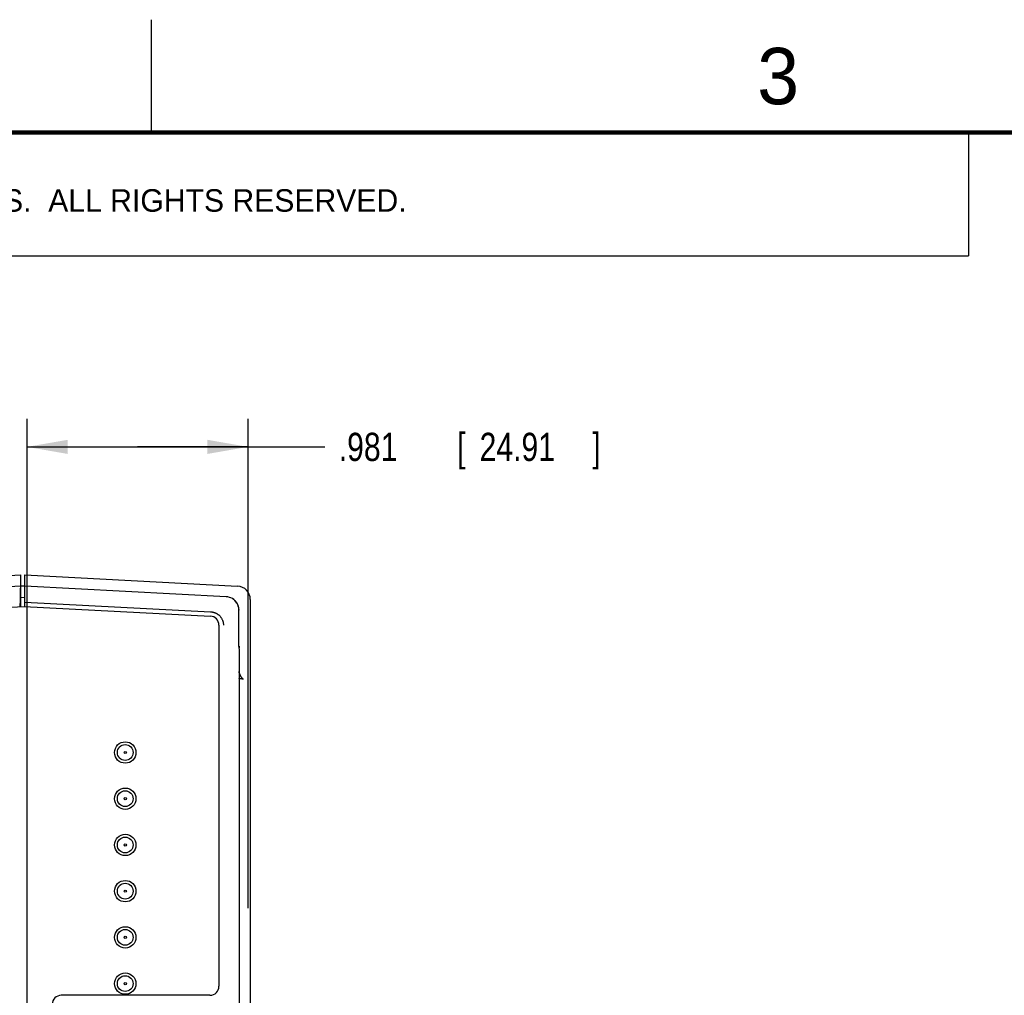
# Model space of a CAD drawing. Header units: inches. Extents: x 0 to 22, y 0 to 17.
# Tile 17 of 44: x 4.9 to 9.3, y 12.7 to 17. Entities that reach past the tile are written whole.
import ezdxf

# ---------------------------------------------------------------- set-up
doc = ezdxf.new("R2010")
doc.units = ezdxf.units.IN
doc.header["$LTSCALE"] = 1.21
doc.header["$MEASUREMENT"] = 0
doc.layers.get('0').update_dxf_attribs({"linetype": 'CONTINUOUS'})
doc.layers.add('DIMENSIONS', color=7, linetype='CONTINUOUS')
doc.styles.get("Standard").update_dxf_attribs({"font": 'txt', "width": 0.8})
doc.dimstyles.new('DIMSTYLE_1', dxfattribs={"dimtxt": 0.125, "dimasz": 0.18, "dimexe": 0.18, "dimexo": 0.0625, "dimgap": 0.09, "dimtad": 0, "dimtih": 1, "dimtoh": 1, "dimdec": 3, "dimzin": 4, "dimdsep": 46, "dimtxsty": 'STANDARD', "dimblk": '_FILLED', "dimblk1": '_FILLED', "dimblk2": '_FILLED', "dimcen": 0.09, "dimadec": 0, "dimazin": 0, "dimtp": 0.01, "dimtm": 0.01, "dimtfac": 1, "dimtdec": 3, "dimtofl": 0, "dimtmove": 0, "dimatfit": 3, "dimldrblk": '_FILLED', "dimfxl": 1, "dimtolj": 1, "dimtzin": 4, "dimarcsym": 0})

# ---------------------------------------------------------------- blocks, each defined once
blk = doc.blocks.new('_FILLED')
at = {"color": 0, "linetype": 'BYBLOCK'}
blk.add_solid([(0, 0), (-1, 0.174), (-1, -0.174)], dxfattribs=at)
blk = doc.blocks.new('*D22')
at = {"layer": 'DIMENSIONS', "color": 2, "linetype": 'CONTINUOUS'}
for p, q in [((4.9475, 12.5545), (4.9475, 15.2303)), ((5.9282, 13.0597), (5.9282, 15.2303)), ((4.9475, 15.1053), (5.4379, 15.1053)), ((5.9282, 15.1053), (5.4379, 15.1053)), ((5.4379, 15.1053), (6.2682, 15.1053))]:
    blk.add_line(p, q, dxfattribs=at)
at = {"layer": 'DIMENSIONS', "color": 2, "linetype": 'CONTINUOUS', "xscale": 0.18, "yscale": 0.18, "zscale": 0.18, "rotation": 180}
blk.add_blockref('_FILLED', (4.9475, 15.1053), dxfattribs=at)
at = {"layer": 'DIMENSIONS', "color": 2, "linetype": 'CONTINUOUS', "xscale": 0.18, "yscale": 0.18, "zscale": 0.18}
blk.add_blockref('_FILLED', (5.9282, 15.1053), dxfattribs=at)
at = {"layer": 'DIMENSIONS', "color": 2, "linetype": 'CONTINUOUS', "width": 0.8}
for s, p in [('.981', (6.3307, 15.0428)), ('[', (6.8557, 15.0428)), ('24.91', (6.9557, 15.0428)), (']', (7.4557, 15.0428))]:
    blk.add_text(s, height=0.125, dxfattribs=at).set_placement(p)

msp = doc.modelspace()

# ---------------------------------------------------------------- linework, layer by layer
at = {"color": 2, "linetype": 'CONTINUOUS'}
for p, q in [((5.5, 16.5), (5.5, 17)), ((0.4999, 16.5), (9.1249, 16.5)), ((9.1249, 16.5), (9.1249, 15.9531)), ((0.4999, 15.9531), (9.1249, 15.9531))]:
    msp.add_line(p, q, dxfattribs=at)
at = {"color": 7, "linetype": 'CONTINUOUS'}
for p, q in [((3.9951, 14.4888), (4.9182, 14.5372)), ((4.9182, 14.5372), (4.9181, 14.3967)), ((4.9382, 14.3974), (4.9382, 14.5372)), ((4.9382, 14.5372), (5.8813, 14.4878)), ((4.9182, 14.4872), (4.0451, 14.4414)), ((4.9382, 14.4879), (4.9182, 14.4882)), ((5.8313, 14.4404), (4.9382, 14.4872)), ((4.9172, 14.4271), (4.9172, 14.421)), ((4.9181, 14.4382), (4.9383, 14.4379)), ((5.9382, 14.4279), (5.9382, 9.6301)), ((4.1166, 14.3548), (4.934, 14.3976)), ((4.9174, 14.4158), (4.9173, 14.416)), ((4.9175, 14.3968), (4.9175, 14.4108)), ((4.934, 14.3976), (5.7613, 14.3548)), ((4.9382, 14.4172), (5.7622, 14.374)), ((5.8789, 14.4125), (5.8789, 14.4126)), ((5.888, 14.2253), (5.888, 14.3805)), ((5.7992, 14.3148), (5.7992, 12.7128)), ((5.8882, 14.2105), (5.888, 14.2253)), ((5.8882, 14.2216), (5.8882, 14.2138)), ((5.8882, 14.2096), (5.8882, 9.6783)), ((5.7592, 12.6728), (5.0991, 12.6728))]:
    msp.add_line(p, q, dxfattribs=at)
at = {"color": 7, "linetype": 'CONTINUOUS', "const_width": 0.02}
msp.add_lwpolyline([(21.5, 16.5), (0.5, 16.5)], dxfattribs=at)
at = {"color": 7, "linetype": 'CONTINUOUS'}
for points in [[(5.8661, 14.427), (5.8655, 14.4275), (5.8649, 14.428), (5.8643, 14.4284), (5.8638, 14.4288), (5.8634, 14.4291), (5.863, 14.4294), (5.8627, 14.4295)], [(5.8718, 14.4217), (5.8709, 14.4226), (5.87, 14.4235), (5.8692, 14.4243), (5.8684, 14.4251), (5.8676, 14.4257), (5.8668, 14.4264), (5.8661, 14.427)], [(5.8747, 14.4185), (5.8737, 14.4196), (5.8728, 14.4207), (5.8718, 14.4217)], [(5.8789, 14.4126), (5.8785, 14.4131), (5.8776, 14.4146), (5.8766, 14.4159), (5.8756, 14.4172), (5.8747, 14.4185)], [(5.8864, 14.3941), (5.881, 14.409), (5.8789, 14.4125)], [(5.888, 14.3805), (5.8868, 14.3926), (5.8864, 14.3941)]]:
    msp.add_lwpolyline(points, dxfattribs=at)
for centre, radius in [((5.3832, 13.7497), 0.0475), ((5.3832, 13.7497), 0.035), ((5.3832, 13.7497), 0.005), ((5.3832, 13.5447), 0.0475), ((5.3832, 13.5447), 0.035), ((5.3832, 13.5447), 0.005), ((5.3832, 13.3397), 0.0475), ((5.3832, 13.3397), 0.035), ((5.3832, 13.3397), 0.005), ((5.3832, 13.1347), 0.0475), ((5.3832, 13.1347), 0.035), ((5.3832, 13.1347), 0.005), ((5.3832, 12.9297), 0.0475), ((5.3832, 12.9297), 0.035), ((5.3832, 12.9297), 0.005), ((5.3832, 12.7247), 0.0475), ((5.3832, 12.7247), 0.035), ((5.3832, 12.7247), 0.005)]:
    msp.add_circle(centre, radius, dxfattribs=at)
for centre, radius, start, end in [((5.8782, 14.4279), 0.06, 0, 87), ((5.8282, 14.3805), 0.06, 32.3532, 87), ((5.8282, 14.3805), 0.06, 0, 31.7473), ((5.7592, 14.3148), 0.04, 0, 87.0346), ((5.0991, 12.6328), 0.04, 90, 180), ((5.7592, 12.7128), 0.04, 270, 360)]:
    msp.add_arc(centre, radius, start, end, dxfattribs=at)
for points, knots in [([(4.9182, 14.487), (4.9182, 14.4868), (4.9181, 14.4864), (4.9181, 14.4856), (4.918, 14.4845), (4.9179, 14.4831), (4.9178, 14.4814), (4.9178, 14.4795), (4.9177, 14.4773), (4.9177, 14.4749), (4.9176, 14.4722), (4.9175, 14.4692), (4.9175, 14.4661), (4.9175, 14.4628), (4.9174, 14.4593), (4.9174, 14.4556), (4.9173, 14.4518), (4.9173, 14.4479), (4.9173, 14.4438), (4.9173, 14.4397), (4.9173, 14.4355), (4.9173, 14.4327), (4.9173, 14.4313)], [0, 0, 0, 0, 0.009208, 0.023727, 0.043472, 0.068399, 0.098363, 0.133193, 0.172789, 0.21687, 0.265276, 0.317774, 0.37401, 0.433836, 0.49686, 0.562757, 0.6313, 0.70199, 0.774611, 0.848754, 0.923951, 1, 1, 1, 1]), ([(4.9172, 14.421), (4.9172, 14.4208), (4.9172, 14.4203), (4.9173, 14.4197), (4.9173, 14.4191), (4.9173, 14.4185), (4.9173, 14.418), (4.9173, 14.4175), (4.9173, 14.4171), (4.9173, 14.4167), (4.9173, 14.4164), (4.9173, 14.4162), (4.9173, 14.4161), (4.9173, 14.416), (4.9173, 14.416)], [0, 0, 0, 0, 0.128057, 0.255, 0.377631, 0.492972, 0.600196, 0.698328, 0.78479, 0.857591, 0.916323, 0.960337, 0.988362, 1, 1, 1, 1]), ([(4.9174, 14.4158), (4.9174, 14.4158), (4.9174, 14.4158), (4.9175, 14.4156), (4.9175, 14.4154), (4.9175, 14.4151), (4.9175, 14.4147), (4.9175, 14.4143), (4.9175, 14.4138), (4.9175, 14.4133), (4.9175, 14.4127), (4.9175, 14.4121), (4.9175, 14.4115), (4.9175, 14.4111), (4.9175, 14.4108)], [0, 0, 0, 0, 0.011638, 0.039663, 0.083677, 0.142409, 0.21521, 0.301672, 0.399804, 0.507028, 0.622369, 0.745, 0.871943, 1, 1, 1, 1]), ([(5.7749, 14.3719), (5.7763, 14.3716), (5.7791, 14.3707), (5.7831, 14.3691), (5.787, 14.3672), (5.7908, 14.365), (5.7944, 14.3626), (5.7978, 14.3599), (5.801, 14.357), (5.804, 14.3538), (5.8068, 14.3505), (5.8093, 14.3469), (5.8115, 14.3432), (5.8135, 14.3393), (5.8152, 14.3353), (5.8166, 14.3312), (5.8176, 14.327), (5.8182, 14.3242), (5.8184, 14.3227)], [0, 0, 0, 0, 0.062356, 0.124798, 0.187298, 0.249762, 0.312195, 0.374708, 0.437336, 0.500009, 0.562655, 0.625206, 0.687672, 0.750151, 0.812668, 0.875157, 0.937592, 1, 1, 1, 1]), ([(5.775, 14.3719), (5.7764, 14.3716), (5.7792, 14.3707), (5.7832, 14.3691), (5.7871, 14.3672), (5.7909, 14.365), (5.7945, 14.3626), (5.7979, 14.3599), (5.8011, 14.357), (5.8041, 14.3538), (5.8069, 14.3505), (5.8094, 14.3469), (5.8116, 14.3432), (5.8136, 14.3393), (5.8153, 14.3353), (5.8166, 14.3312), (5.8177, 14.327), (5.8182, 14.3242), (5.8185, 14.3227)], [0, 0, 0, 0, 0.062512, 0.125022, 0.187532, 0.250043, 0.312552, 0.375057, 0.437557, 0.500055, 0.562552, 0.625049, 0.687548, 0.750046, 0.81254, 0.875029, 0.937514, 1, 1, 1, 1]), ([(5.8184, 14.3227), (5.8186, 14.3213), (5.8189, 14.3184), (5.819, 14.3155), (5.819, 14.3141)], [0, 0, 0, 0, 0.499865, 1, 1, 1, 1]), ([(5.8185, 14.3227), (5.8187, 14.3213), (5.819, 14.3184), (5.8191, 14.3155), (5.8191, 14.3141)], [0, 0, 0, 0, 0.49998, 1, 1, 1, 1]), ([(5.9077, 14.0747), (5.9056, 14.0751), (5.9013, 14.0757), (5.8948, 14.0766), (5.8903, 14.0772), (5.888, 14.0775)], [0, 0, 0, 0, 0.318164, 0.651558, 1, 1, 1, 1]), ([(5.9077, 14.0747), (5.9075, 14.0748), (5.9072, 14.0749), (5.9066, 14.0751), (5.9061, 14.0754), (5.9055, 14.0758), (5.9049, 14.0763), (5.9042, 14.0769), (5.9036, 14.0776), (5.9029, 14.0784), (5.9022, 14.0793), (5.9014, 14.0803), (5.9006, 14.0814), (5.8997, 14.0827), (5.8988, 14.0841), (5.8978, 14.0857), (5.8968, 14.0875), (5.8957, 14.0894), (5.8945, 14.0916), (5.8932, 14.0941), (5.892, 14.0967), (5.8908, 14.0994), (5.8898, 14.102), (5.8891, 14.1044), (5.8886, 14.1066), (5.8884, 14.108), (5.8883, 14.1086)], [0, 0, 0, 0, 0.012556, 0.026749, 0.042725, 0.060407, 0.079952, 0.101653, 0.125589, 0.15193, 0.18091, 0.212713, 0.247638, 0.285983, 0.328105, 0.374389, 0.425322, 0.481441, 0.543347, 0.611838, 0.686841, 0.762563, 0.833177, 0.895772, 0.950939, 1, 1, 1, 1])]:
    msp.add_open_spline(points, degree=3, knots=knots, dxfattribs=at)
for points in [[(4.9173, 14.4313), (4.9172, 14.4299), (4.9172, 14.4285), (4.9172, 14.4271)], [(5.7622, 14.374), (5.7637, 14.3739), (5.7651, 14.3738), (5.7665, 14.3736)], [(5.7622, 14.374), (5.7636, 14.3739), (5.765, 14.3738), (5.7664, 14.3736)], [(5.7665, 14.3736), (5.768, 14.3735), (5.7694, 14.3732), (5.7708, 14.3729)], [(5.7665, 14.3736), (5.7679, 14.3734), (5.7693, 14.3732), (5.7707, 14.3729)], [(5.7707, 14.3729), (5.7721, 14.3727), (5.7735, 14.3723), (5.7749, 14.3719)], [(5.7708, 14.3729), (5.7722, 14.3727), (5.7736, 14.3723), (5.775, 14.3719)]]:
    msp.add_open_spline(points, degree=3, dxfattribs=at)

# ---------------------------------------------------------------- texts
at = {"color": 2, "linetype": 'CONTINUOUS'}
for s, height, p in [('3', 0.25, (8.1875, 16.625)), ('NATIONAL INSTRUMENTS CORPORATION AND ITS LICENSORS.  ALL RIGHTS RESERVED.', 0.1, (0.851, 16.1482))]:
    msp.add_text(s, height=height, dxfattribs=at).set_placement(p)

# ---------------------------------------------------------------- dimensions: what is measured, and where the dimension line sits
at = {"layer": 'DIMENSIONS', "color": 2, "linetype": 'CONTINUOUS'}
dim = msp.add_linear_dim(base=(5.9282, 15.1053), p1=(4.9475, 12.5545), p2=(5.9282, 13.0597), dimstyle='DIMSTYLE_1', dxfattribs=at)
dim.commit()
dim.dimension.update_dxf_attribs({"geometry": '*D22', "text_midpoint": (6.9432, 15.1053), "dimtype": 160})

doc.saveas('drawing.dxf')
